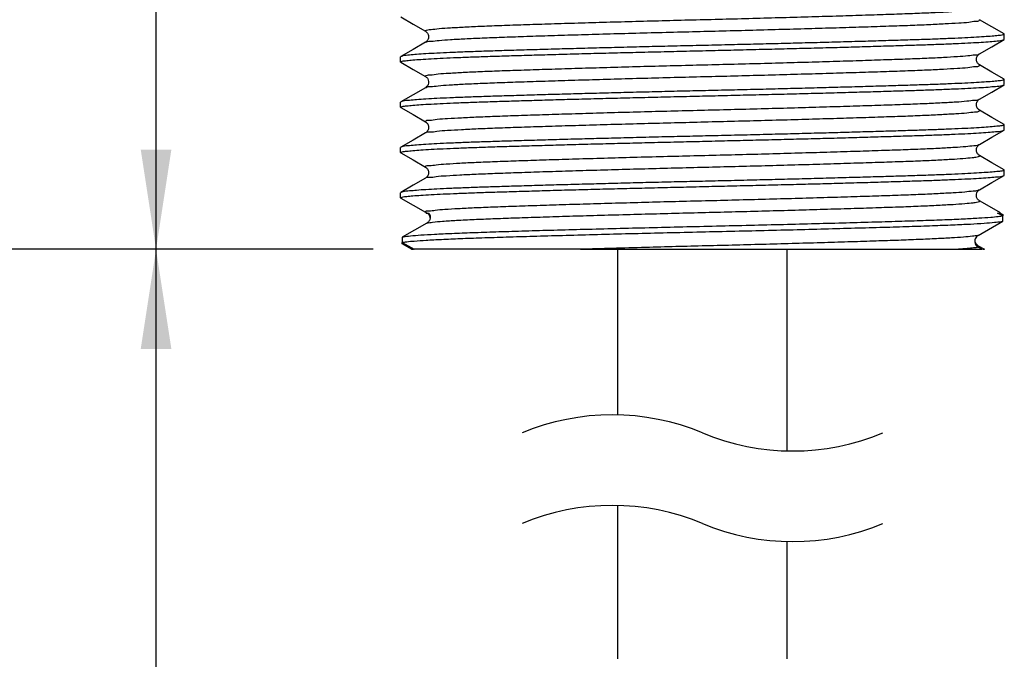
# Model space of a CAD drawing. Header units: millimetres. Extents: x 3 to 137, y 3 to 105.
# Tile 4 of 17: x 51 to 68, y 53 to 64. Entities that reach past the tile are written whole.
import ezdxf

# ---------------------------------------------------------------- set-up
doc = ezdxf.new("R2010")
doc.units = ezdxf.units.MM
doc.header["$LTSCALE"] = 0.5
doc.layers.add('DIMENSIONS', color=140, linetype='Continuous', lineweight=25)
doc.styles.add('SLDTEXTSTYLE0', font='TXT', dxfattribs={"width": 0.7})
doc.dimstyles.new('SLDDIMSTYLE0', dxfattribs={"dimtxt": 1.079004, "dimasz": 1.651, "dimexe": 0, "dimexo": 0.0625, "dimgap": 0.269751, "dimtad": 0, "dimtih": 1, "dimtoh": 1, "dimrnd": 1e-09, "dimzin": 12, "dimdsep": 46, "dimtxsty": 'SLDTEXTSTYLE0', "dimsah": 1, "dimcen": 0.09, "dimadec": 0, "dimazin": 3, "dimtfac": 1, "dimtofl": 0, "dimtmove": 0, "dimatfit": 3, "dimfxl": 0, "dimfrac": 2, "dimtolj": 1, "dimtzin": 12, "dimarcsym": 0})
doc.dimstyles.new('SLDDIMSTYLE1', dxfattribs={"dimtxt": 1.079004, "dimasz": 1.651, "dimexe": 0, "dimexo": 0.0625, "dimgap": 0.269751, "dimtad": 0, "dimtih": 1, "dimtoh": 1, "dimrnd": 1e-09, "dimzin": 4, "dimdsep": 46, "dimtxsty": 'SLDTEXTSTYLE0', "dimsah": 1, "dimcen": 0.09, "dimadec": 0, "dimazin": 1, "dimtfac": 1, "dimtofl": 0, "dimtmove": 0, "dimatfit": 3, "dimfxl": 0, "dimfrac": 2, "dimtolj": 1, "dimtzin": 12, "dimarcsym": 0})

# ---------------------------------------------------------------- blocks, each defined once
blk = doc.blocks.new('_D')
at = {"layer": 'DIMENSIONS'}
for p, q in [((62.065, 75.658), (47.17, 75.658)), ((48.758, 75.658), (48.758, 71.06)), ((47.155, 69.104), (46.792, 69.104)), ((46.792, 69.104), (46.792, 67.389)), ((50.361, 69.104), (50.723, 69.104)), ((50.723, 69.104), (50.723, 67.389)), ((46.792, 67.389), (47.155, 67.389)), ((50.723, 67.389), (50.361, 67.389)), ((48.758, 60.158), (48.758, 67.148)), ((57.246, 60.158), (47.17, 60.158))]:
    blk.add_line(p, q, dxfattribs=at)
for points in [[(48.758, 75.658), (48.504, 74.007), (49.012, 74.007)], [(48.758, 60.158), (49.012, 61.809), (48.504, 61.809)]]:
    blk.add_solid(points, dxfattribs=at)
at = {"layer": 'DIMENSIONS', "char_height": 1.0583, "attachment_point": 1, "style": 'SLDTEXTSTYLE0'}
for s, insert in [('15.5', (47.155, 70.71)), ('0.61', (47.155, 68.753))]:
    blk.add_mtext(s, dxfattribs=dict(at, insert=insert))
blk = doc.blocks.new('_D_1')
at = {"layer": 'DIMENSIONS'}
for p, q in [((57.246, 60.158), (52.06, 60.158)), ((53.648, 51.607), (53.648, 60.158)), ((52.942, 51.254), (53.648, 51.607)), ((54.353, 50.549), (52.942, 51.254)), ((53.648, 50.196), (54.353, 50.549)), ((53.648, 47.785), (53.648, 50.196)), ((60.665, 47.785), (52.06, 47.785)), ((53.648, 44.355), (53.648, 47.785)), ((50.473, 44.355), (53.648, 44.355))]:
    blk.add_line(p, q, dxfattribs=at)
for points in [[(53.648, 60.158), (53.394, 58.507), (53.902, 58.507)], [(53.648, 47.785), (53.902, 49.436), (53.394, 49.436)]]:
    blk.add_solid(points, dxfattribs=at)
at = {"layer": 'DIMENSIONS', "attachment_point": 1, "style": 'SLDTEXTSTYLE0'}
for s, insert, char_height in [('6.5FT / 2M', (40.211, 46.576), 1.0583), ('CABLE LENGTH,', (38.385, 44.861), 1.05833), ('PIGTAIL', (41.188, 43.146), 1.0583)]:
    blk.add_mtext(s, dxfattribs=dict(at, insert=insert, char_height=char_height))
blk = doc.blocks.new('_D_2')
at = {"layer": 'DIMENSIONS'}
for p, q in [((57.237, 75.158), (52.06, 75.158)), ((53.648, 75.158), (53.648, 70.709)), ((52.045, 68.753), (51.682, 68.753)), ((51.682, 68.753), (51.682, 67.038)), ((55.251, 68.753), (55.613, 68.753)), ((55.613, 68.753), (55.613, 67.038)), ((51.682, 67.038), (52.045, 67.038)), ((55.613, 67.038), (55.251, 67.038)), ((53.648, 60.158), (53.648, 66.796)), ((57.246, 60.158), (52.06, 60.158))]:
    blk.add_line(p, q, dxfattribs=at)
for points in [[(53.648, 75.158), (53.394, 73.507), (53.902, 73.507)], [(53.648, 60.158), (53.902, 61.809), (53.394, 61.809)]]:
    blk.add_solid(points, dxfattribs=at)
at = {"layer": 'DIMENSIONS', "char_height": 1.0583, "attachment_point": 1, "style": 'SLDTEXTSTYLE0'}
for s, insert in [('15.0', (52.045, 70.359)), ('0.59', (52.045, 68.402))]:
    blk.add_mtext(s, dxfattribs=dict(at, insert=insert))

msp = doc.modelspace()

# ---------------------------------------------------------------- linework, layer by layer
for p, q in [((67.688, 63.725), (67.7, 63.72)), ((67.7, 63.634), (67.7, 63.72)), ((57.7, 63.259), (57.7, 63.345)), ((57.712, 63.254), (57.7, 63.259)), ((67.688, 62.975), (67.7, 62.97)), ((67.7, 62.884), (67.7, 62.97)), ((57.7, 62.509), (57.7, 62.595)), ((57.712, 62.505), (57.7, 62.509)), ((67.688, 62.225), (67.7, 62.22)), ((67.7, 62.134), (67.7, 62.22)), ((57.7, 61.759), (57.7, 61.845)), ((57.712, 61.754), (57.7, 61.759)), ((67.688, 61.475), (67.7, 61.47)), ((67.7, 61.384), (67.7, 61.47)), ((57.7, 61.009), (57.7, 61.095)), ((57.707, 61.005), (57.7, 61.009)), ((58.111, 60.77), (58.128, 60.753)), ((67.589, 60.758), (67.635, 60.758)), ((67.675, 60.709), (67.589, 60.758)), ((67.63, 60.758), (67.675, 60.732)), ((67.675, 60.732), (67.675, 60.709)), ((67.675, 60.623), (67.675, 60.709)), ((58.133, 60.592), (57.725, 60.357)), ((67.267, 60.387), (67.675, 60.623)), ((57.725, 60.357), (57.725, 60.271)), ((57.725, 60.271), (57.923, 60.158)), ((57.725, 60.248), (57.725, 60.271)), ((57.881, 60.158), (57.725, 60.248)), ((67.267, 60.217), (67.37, 60.158)), ((67.327, 60.158), (67.267, 60.192)), ((57.881, 60.158), (57.913, 60.158)), ((60.68, 60.158), (57.923, 60.158)), ((60.68, 60.158), (66.944, 60.158)), ((61.3, 57.415), (61.3, 60.158)), ((64.1, 60.158), (64.1, 56.82)), ((66.573, 60.158), (66.934, 60.158)), ((66.944, 60.158), (67.327, 60.158)), ((67.337, 60.158), (67.37, 60.158)), ((61.3, 53.373), (61.3, 55.915)), ((64.1, 55.32), (64.1, 53.373))]:
    msp.add_line(p, q)
at = {"flags": 128}
for points in [[(57.704, 64.005), (57.907, 63.887), (58.111, 63.77)], [(67.696, 63.725), (67.493, 63.842), (67.29, 63.96)], [(67.29, 63.395), (67.493, 63.512), (67.696, 63.63)], [(58.111, 63.585), (57.907, 63.467), (57.704, 63.35)], [(57.704, 63.255), (57.907, 63.137), (58.111, 63.02)], [(67.696, 62.975), (67.493, 63.092), (67.29, 63.21)], [(58.11, 62.834), (57.907, 62.717), (57.704, 62.599)], [(67.29, 62.645), (67.493, 62.762), (67.696, 62.88)], [(57.704, 62.505), (57.907, 62.387), (58.11, 62.27)], [(67.696, 62.225), (67.493, 62.342), (67.29, 62.459)], [(58.111, 62.085), (57.907, 61.967), (57.704, 61.85)], [(67.29, 61.895), (67.493, 62.012), (67.697, 62.13)], [(57.704, 61.755), (57.907, 61.637), (58.111, 61.52)], [(67.696, 61.475), (67.493, 61.592), (67.29, 61.709)], [(58.111, 61.335), (57.907, 61.217), (57.704, 61.1)], [(67.29, 61.145), (67.493, 61.262), (67.696, 61.38)], [(57.704, 61.005), (57.907, 60.887), (58.111, 60.77)], [(67.635, 60.76), (67.493, 60.842), (67.29, 60.96)]]:
    msp.add_lwpolyline(points, dxfattribs=at)
for points, knots in [([(58.116, 63.77), (58.112, 63.771), (58.098, 63.775), (58.157, 63.798), (58.214, 63.797), (58.359, 63.817), (58.54, 63.827), (58.78, 63.841), (59.062, 63.854), (59.387, 63.867), (59.751, 63.879), (60.153, 63.892), (60.59, 63.905), (61.055, 63.919), (61.54, 63.932), (62.035, 63.945), (62.534, 63.958), (63.033, 63.97), (63.531, 63.983), (64.024, 63.997), (64.503, 64.01), (64.96, 64.024), (65.386, 64.037), (65.775, 64.05), (66.126, 64.062), (66.437, 64.075), (66.707, 64.087), (66.924, 64.103), (67.102, 64.108), (67.197, 64.137), (67.282, 64.124), (67.286, 64.144), (67.286, 64.145)], [0, 0, 0, 0, 0.001111, 0.00377, 0.012198, 0.026688, 0.047129, 0.073168, 0.104241, 0.13962, 0.178994, 0.222861, 0.270632, 0.321504, 0.374543, 0.428738, 0.483067, 0.537069, 0.591465, 0.645389, 0.697815, 0.747752, 0.794303, 0.83672, 0.874674, 0.908707, 0.938176, 0.962402, 0.980887, 0.993355, 0.99979, 1, 1, 1, 1]), ([(58.117, 63.585), (58.121, 63.587), (58.146, 63.603), (58.224, 63.602), (58.354, 63.622), (58.542, 63.632), (58.779, 63.646), (59.063, 63.659), (59.387, 63.671), (59.751, 63.684), (60.153, 63.697), (60.59, 63.71), (61.055, 63.724), (61.54, 63.737), (62.035, 63.75), (62.534, 63.763), (63.033, 63.775), (63.531, 63.788), (64.024, 63.802), (64.503, 63.815), (64.96, 63.829), (65.386, 63.842), (65.775, 63.855), (66.126, 63.867), (66.437, 63.88), (66.707, 63.892), (66.925, 63.908), (67.101, 63.914), (67.199, 63.94), (67.284, 63.931), (67.288, 63.955), (67.289, 63.96)], [0, 0, 0, 0, 0.001299, 0.009739, 0.024248, 0.044717, 0.070791, 0.101907, 0.137334, 0.176761, 0.220688, 0.268525, 0.319466, 0.372577, 0.426845, 0.481249, 0.535324, 0.589795, 0.643792, 0.696289, 0.746294, 0.792909, 0.835383, 0.873389, 0.907468, 0.936977, 0.961236, 0.979747, 0.992232, 0.998675, 1, 1, 1, 1]), ([(67.7, 63.72), (67.692, 63.716), (67.661, 63.7), (67.591, 63.697), (67.49, 63.684), (67.355, 63.676), (67.186, 63.665), (66.986, 63.655), (66.757, 63.645), (66.499, 63.635), (66.211, 63.626), (65.899, 63.616), (65.567, 63.606), (65.214, 63.596), (64.84, 63.586), (64.451, 63.575), (64.054, 63.565), (63.646, 63.555), (63.228, 63.545), (62.806, 63.535), (62.387, 63.526), (61.971, 63.516), (61.556, 63.506), (61.149, 63.495), (60.757, 63.485), (60.378, 63.475), (60.013, 63.465), (59.667, 63.454), (59.345, 63.445), (59.048, 63.435), (58.773, 63.426), (58.527, 63.415), (58.312, 63.406), (58.129, 63.395), (57.976, 63.386), (57.85, 63.372), (57.758, 63.369), (57.712, 63.35), (57.7, 63.345)], [0, 0, 0, 0, 0.002735, 0.010351, 0.020357, 0.033657, 0.050705, 0.071028, 0.093786, 0.119344, 0.148391, 0.180004, 0.212972, 0.247918, 0.285699, 0.325044, 0.36451, 0.40491, 0.447168, 0.489812, 0.531325, 0.572623, 0.614593, 0.655727, 0.694608, 0.732148, 0.769099, 0.804086, 0.835954, 0.865506, 0.893275, 0.918176, 0.939441, 0.95768, 0.973148, 0.985171, 0.996056, 1, 1, 1, 1]), ([(57.7, 63.259), (57.708, 63.263), (57.739, 63.279), (57.809, 63.282), (57.911, 63.295), (58.045, 63.304), (58.214, 63.314), (58.415, 63.324), (58.643, 63.334), (58.901, 63.344), (59.189, 63.354), (59.501, 63.363), (59.834, 63.373), (60.186, 63.383), (60.56, 63.394), (60.949, 63.404), (61.347, 63.414), (61.754, 63.424), (62.172, 63.434), (62.594, 63.444), (63.013, 63.454), (63.429, 63.464), (63.844, 63.474), (64.251, 63.484), (64.644, 63.494), (65.022, 63.504), (65.387, 63.515), (65.734, 63.525), (66.055, 63.535), (66.353, 63.544), (66.627, 63.554), (66.874, 63.564), (67.088, 63.574), (67.271, 63.584), (67.424, 63.593), (67.551, 63.607), (67.642, 63.61), (67.688, 63.629), (67.7, 63.634)], [0, 0, 0, 0, 0.002735, 0.010351, 0.020357, 0.033657, 0.050705, 0.071028, 0.093786, 0.119344, 0.148391, 0.180004, 0.212972, 0.247918, 0.285699, 0.325044, 0.36451, 0.40491, 0.447168, 0.489812, 0.531325, 0.572623, 0.614593, 0.655727, 0.694608, 0.732148, 0.769099, 0.804086, 0.835954, 0.865506, 0.893275, 0.918176, 0.939441, 0.95768, 0.973148, 0.985171, 0.996056, 1, 1, 1, 1]), ([(58.111, 63.77), (58.123, 63.76), (58.15, 63.739), (58.168, 63.684), (58.156, 63.622), (58.125, 63.597), (58.11, 63.585)], [0, 0, 0, 0, 0.202957, 0.464089, 0.747534, 1, 1, 1, 1]), ([(58.115, 63.02), (58.112, 63.02), (58.101, 63.023), (58.149, 63.05), (58.204, 63.043), (58.341, 63.067), (58.517, 63.075), (58.751, 63.09), (59.029, 63.102), (59.349, 63.115), (59.708, 63.127), (60.106, 63.14), (60.54, 63.154), (61.002, 63.167), (61.485, 63.181), (61.98, 63.194), (62.478, 63.207), (62.978, 63.219), (63.476, 63.232), (63.97, 63.245), (64.451, 63.259), (64.911, 63.272), (65.34, 63.286), (65.734, 63.299), (66.089, 63.311), (66.404, 63.324), (66.679, 63.336), (66.904, 63.351), (67.083, 63.358), (67.193, 63.384), (67.271, 63.374), (67.284, 63.394), (67.285, 63.395)], [0, 0, 0, 0, 0.000808, 0.002927, 0.010691, 0.024514, 0.044317, 0.06977, 0.100331, 0.135288, 0.174194, 0.217605, 0.265001, 0.315597, 0.368468, 0.422611, 0.477, 0.53101, 0.585421, 0.639473, 0.692141, 0.742424, 0.789413, 0.832341, 0.870774, 0.905282, 0.935308, 0.960156, 0.979306, 0.992455, 0.999554, 1, 1, 1, 1]), ([(67.29, 63.21), (67.278, 63.219), (67.251, 63.24), (67.233, 63.295), (67.244, 63.357), (67.275, 63.383), (67.29, 63.395)], [0, 0, 0, 0, 0.2037546, 0.4648966, 0.7480252, 1, 1, 1, 1]), ([(58.117, 62.834), (58.119, 62.836), (58.139, 62.854), (58.215, 62.849), (58.336, 62.871), (58.519, 62.88), (58.75, 62.895), (59.029, 62.907), (59.349, 62.92), (59.708, 62.932), (60.106, 62.945), (60.54, 62.958), (61.002, 62.972), (61.485, 62.986), (61.98, 62.999), (62.478, 63.012), (62.978, 63.024), (63.476, 63.037), (63.97, 63.05), (64.451, 63.064), (64.911, 63.077), (65.34, 63.091), (65.734, 63.103), (66.089, 63.115), (66.405, 63.128), (66.678, 63.14), (66.906, 63.157), (67.078, 63.162), (67.204, 63.191), (67.261, 63.176), (67.296, 63.208), (67.289, 63.209), (67.288, 63.21)], [0, 0, 0, 0, 0.000843, 0.00861, 0.02244, 0.042252, 0.067716, 0.098292, 0.133265, 0.17219, 0.215622, 0.26304, 0.313659, 0.366556, 0.420724, 0.475139, 0.529174, 0.583611, 0.637688, 0.69038, 0.740687, 0.787699, 0.830647, 0.869098, 0.903622, 0.933662, 0.958522, 0.977681, 0.990836, 0.997938, 0.999604, 1, 1, 1, 1]), ([(67.7, 62.97), (67.692, 62.966), (67.661, 62.95), (67.591, 62.947), (67.49, 62.934), (67.355, 62.926), (67.186, 62.915), (66.986, 62.905), (66.757, 62.895), (66.499, 62.885), (66.211, 62.876), (65.899, 62.866), (65.567, 62.856), (65.214, 62.846), (64.84, 62.836), (64.451, 62.825), (64.054, 62.815), (63.646, 62.805), (63.228, 62.795), (62.806, 62.785), (62.387, 62.776), (61.971, 62.766), (61.556, 62.756), (61.149, 62.745), (60.757, 62.735), (60.378, 62.725), (60.013, 62.715), (59.667, 62.704), (59.345, 62.695), (59.048, 62.685), (58.773, 62.676), (58.527, 62.665), (58.312, 62.656), (58.129, 62.645), (57.976, 62.636), (57.85, 62.622), (57.758, 62.619), (57.712, 62.6), (57.7, 62.595)], [0, 0, 0, 0, 0.002735, 0.010351, 0.020357, 0.033657, 0.050705, 0.071028, 0.093786, 0.119344, 0.148391, 0.180004, 0.212972, 0.247918, 0.285699, 0.325044, 0.36451, 0.40491, 0.447168, 0.489812, 0.531325, 0.572623, 0.614593, 0.655727, 0.694608, 0.732148, 0.769099, 0.804086, 0.835954, 0.865506, 0.893275, 0.918176, 0.939441, 0.95768, 0.973148, 0.985171, 0.996056, 1, 1, 1, 1]), ([(58.11, 63.02), (58.126, 63.007), (58.152, 62.985), (58.162, 62.947), (58.163, 62.927), (58.162, 62.917), (58.16, 62.899), (58.149, 62.865), (58.124, 62.846), (58.11, 62.835)], [0, 0, 0, 0, 0.2606041, 0.4562523, 0.5128966, 0.5370442, 0.5865859, 0.7620608, 1, 1, 1, 1]), ([(57.7, 62.509), (57.708, 62.513), (57.739, 62.529), (57.809, 62.532), (57.911, 62.545), (58.045, 62.554), (58.214, 62.564), (58.415, 62.574), (58.643, 62.584), (58.901, 62.594), (59.189, 62.604), (59.501, 62.613), (59.834, 62.623), (60.186, 62.633), (60.56, 62.644), (60.949, 62.654), (61.347, 62.664), (61.754, 62.674), (62.172, 62.684), (62.594, 62.694), (63.013, 62.704), (63.429, 62.714), (63.844, 62.724), (64.251, 62.734), (64.644, 62.744), (65.022, 62.754), (65.387, 62.765), (65.734, 62.775), (66.055, 62.785), (66.353, 62.794), (66.627, 62.804), (66.874, 62.814), (67.088, 62.824), (67.271, 62.834), (67.424, 62.843), (67.551, 62.857), (67.642, 62.86), (67.688, 62.879), (67.7, 62.884)], [0, 0, 0, 0, 0.002735, 0.010351, 0.020357, 0.033657, 0.050705, 0.071028, 0.093786, 0.119344, 0.148391, 0.180004, 0.212972, 0.247918, 0.285699, 0.325044, 0.36451, 0.40491, 0.447168, 0.489812, 0.531325, 0.572623, 0.614593, 0.655727, 0.694608, 0.732148, 0.769099, 0.804086, 0.835954, 0.865506, 0.893275, 0.918176, 0.939441, 0.95768, 0.973148, 0.985171, 0.996056, 1, 1, 1, 1]), ([(58.112, 62.27), (58.111, 62.27), (58.104, 62.271), (58.14, 62.304), (58.196, 62.288), (58.323, 62.318), (58.495, 62.323), (58.722, 62.339), (58.996, 62.351), (59.312, 62.364), (59.667, 62.376), (60.06, 62.389), (60.49, 62.402), (60.949, 62.416), (61.431, 62.429), (61.925, 62.443), (62.423, 62.455), (62.922, 62.468), (63.42, 62.48), (63.915, 62.494), (64.398, 62.507), (64.861, 62.521), (65.294, 62.534), (65.692, 62.547), (66.051, 62.559), (66.371, 62.572), (66.65, 62.584), (66.882, 62.599), (67.065, 62.608), (67.186, 62.63), (67.262, 62.626), (67.282, 62.643), (67.283, 62.645)], [0, 0, 0, 0, 0.0002803, 0.0019464, 0.0090496, 0.0222071, 0.0413694, 0.0662332, 0.0962785, 0.1308082, 0.1692655, 0.2122203, 0.2592395, 0.3095548, 0.3622553, 0.4163416, 0.4707879, 0.5248319, 0.5792559, 0.6334327, 0.6863375, 0.736965, 0.7843914, 0.8278303, 0.8667612, 0.9017401, 0.9323208, 0.9577897, 0.9776047, 0.9914369, 0.9992056, 1, 1, 1, 1]), ([(67.29, 62.46), (67.278, 62.469), (67.251, 62.49), (67.233, 62.545), (67.244, 62.607), (67.275, 62.633), (67.29, 62.645)], [0, 0, 0, 0, 0.204046, 0.465188, 0.748261, 1, 1, 1, 1]), ([(58.116, 62.085), (58.117, 62.086), (58.13, 62.105), (58.207, 62.095), (58.317, 62.121), (58.497, 62.128), (58.722, 62.144), (58.996, 62.156), (59.311, 62.169), (59.667, 62.181), (60.06, 62.194), (60.49, 62.207), (60.949, 62.221), (61.431, 62.234), (61.925, 62.247), (62.423, 62.26), (62.922, 62.273), (63.42, 62.285), (63.915, 62.299), (64.398, 62.312), (64.861, 62.326), (65.294, 62.339), (65.692, 62.352), (66.051, 62.364), (66.372, 62.377), (66.65, 62.389), (66.884, 62.405), (67.059, 62.412), (67.196, 62.436), (67.251, 62.429), (67.299, 62.457), (67.289, 62.459), (67.287, 62.459)], [0, 0, 0, 0, 0.000436, 0.007535, 0.020686, 0.039838, 0.064688, 0.094717, 0.129229, 0.167665, 0.210597, 0.257591, 0.307879, 0.360552, 0.414609, 0.469026, 0.523041, 0.577436, 0.631583, 0.68446, 0.73506, 0.782461, 0.825877, 0.864787, 0.899747, 0.930311, 0.955767, 0.975571, 0.989396, 0.99716, 0.999279, 1, 1, 1, 1]), ([(67.7, 62.22), (67.692, 62.216), (67.661, 62.2), (67.591, 62.197), (67.49, 62.184), (67.355, 62.176), (67.186, 62.165), (66.986, 62.155), (66.757, 62.145), (66.499, 62.135), (66.211, 62.126), (65.899, 62.116), (65.567, 62.106), (65.214, 62.096), (64.84, 62.086), (64.451, 62.075), (64.054, 62.065), (63.646, 62.055), (63.228, 62.045), (62.806, 62.035), (62.387, 62.026), (61.971, 62.016), (61.556, 62.006), (61.149, 61.995), (60.757, 61.985), (60.378, 61.975), (60.013, 61.965), (59.667, 61.954), (59.345, 61.945), (59.048, 61.935), (58.773, 61.926), (58.527, 61.915), (58.312, 61.906), (58.129, 61.895), (57.976, 61.886), (57.85, 61.872), (57.758, 61.869), (57.712, 61.85), (57.7, 61.845)], [0, 0, 0, 0, 0.002735, 0.010351, 0.020357, 0.033657, 0.050705, 0.071028, 0.093786, 0.119344, 0.148391, 0.180004, 0.212972, 0.247918, 0.285699, 0.325044, 0.36451, 0.40491, 0.447168, 0.489812, 0.531325, 0.572623, 0.614593, 0.655727, 0.694608, 0.732148, 0.769099, 0.804086, 0.835954, 0.865506, 0.893275, 0.918176, 0.939441, 0.95768, 0.973148, 0.985171, 0.996056, 1, 1, 1, 1]), ([(58.11, 62.27), (58.122, 62.26), (58.15, 62.239), (58.168, 62.184), (58.156, 62.122), (58.125, 62.097), (58.111, 62.085)], [0, 0, 0, 0, 0.204471, 0.465911, 0.749055, 1, 1, 1, 1]), ([(57.7, 61.759), (57.708, 61.763), (57.739, 61.779), (57.809, 61.782), (57.911, 61.795), (58.045, 61.804), (58.214, 61.814), (58.415, 61.824), (58.643, 61.834), (58.901, 61.844), (59.189, 61.854), (59.501, 61.863), (59.834, 61.873), (60.186, 61.883), (60.56, 61.894), (60.949, 61.904), (61.347, 61.914), (61.754, 61.924), (62.172, 61.934), (62.594, 61.944), (63.013, 61.954), (63.429, 61.964), (63.844, 61.974), (64.251, 61.984), (64.644, 61.994), (65.022, 62.004), (65.387, 62.015), (65.734, 62.025), (66.055, 62.035), (66.353, 62.044), (66.627, 62.054), (66.874, 62.064), (67.088, 62.074), (67.271, 62.084), (67.424, 62.093), (67.551, 62.107), (67.642, 62.11), (67.688, 62.129), (67.7, 62.134)], [0, 0, 0, 0, 0.0027351, 0.0103514, 0.0203566, 0.0336572, 0.0507048, 0.0710279, 0.0937865, 0.1193438, 0.1483907, 0.1800042, 0.2129718, 0.2479184, 0.2856991, 0.3250443, 0.3645098, 0.4049096, 0.447168, 0.4898121, 0.5313253, 0.5726225, 0.6145929, 0.6557267, 0.694608, 0.7321476, 0.7690992, 0.8040864, 0.8359542, 0.8655059, 0.8932755, 0.9181757, 0.9394407, 0.9576798, 0.9731479, 0.9851715, 0.996056, 1, 1, 1, 1]), ([(58.112, 61.52), (58.112, 61.524), (58.116, 61.549), (58.201, 61.539), (58.299, 61.565), (58.476, 61.571), (58.694, 61.587), (58.964, 61.599), (59.274, 61.612), (59.625, 61.625), (60.014, 61.637), (60.44, 61.651), (60.897, 61.664), (61.376, 61.678), (61.87, 61.691), (62.367, 61.704), (62.867, 61.716), (63.365, 61.729), (63.861, 61.742), (64.346, 61.756), (64.811, 61.769), (65.248, 61.783), (65.65, 61.796), (66.013, 61.808), (66.338, 61.821), (66.621, 61.833), (66.859, 61.848), (67.046, 61.858), (67.176, 61.877), (67.254, 61.877), (67.28, 61.893), (67.284, 61.895)], [0, 0, 0, 0, 0.001331, 0.007773, 0.020258, 0.038768, 0.063025, 0.092532, 0.126609, 0.164613, 0.207085, 0.253697, 0.303699, 0.356193, 0.410187, 0.464654, 0.518726, 0.573127, 0.627392, 0.6805, 0.731438, 0.779271, 0.823196, 0.862621, 0.898046, 0.929159, 0.955232, 0.9757, 0.990208, 0.998647, 1, 1, 1, 1]), ([(67.29, 61.71), (67.278, 61.719), (67.251, 61.74), (67.233, 61.795), (67.244, 61.857), (67.275, 61.883), (67.289, 61.895)], [0, 0, 0, 0, 0.2044711, 0.4659107, 0.7490546, 1, 1, 1, 1]), ([(58.114, 61.335), (58.114, 61.335), (58.119, 61.355), (58.203, 61.342), (58.298, 61.371), (58.476, 61.376), (58.694, 61.392), (58.964, 61.404), (59.274, 61.417), (59.625, 61.429), (60.014, 61.442), (60.44, 61.455), (60.897, 61.469), (61.376, 61.483), (61.87, 61.496), (62.367, 61.509), (62.867, 61.521), (63.365, 61.534), (63.861, 61.547), (64.346, 61.561), (64.811, 61.574), (65.248, 61.588), (65.65, 61.601), (66.013, 61.613), (66.338, 61.625), (66.621, 61.638), (66.86, 61.652), (67.041, 61.662), (67.187, 61.682), (67.243, 61.681), (67.302, 61.705), (67.289, 61.708), (67.285, 61.709)], [0, 0, 0, 0, 0.000209, 0.006644, 0.019113, 0.037599, 0.061825, 0.091295, 0.125329, 0.163285, 0.205703, 0.252256, 0.302194, 0.354622, 0.408548, 0.462946, 0.516949, 0.571281, 0.625478, 0.678518, 0.729392, 0.777165, 0.821033, 0.860409, 0.895789, 0.926863, 0.952902, 0.973344, 0.987835, 0.996263, 0.998922, 1, 1, 1, 1]), ([(58.111, 61.52), (58.122, 61.51), (58.15, 61.489), (58.168, 61.434), (58.156, 61.372), (58.125, 61.347), (58.111, 61.335)], [0, 0, 0, 0, 0.204046, 0.465188, 0.748261, 1, 1, 1, 1]), ([(67.7, 61.47), (67.692, 61.466), (67.661, 61.45), (67.591, 61.447), (67.49, 61.434), (67.355, 61.426), (67.186, 61.415), (66.986, 61.405), (66.757, 61.395), (66.499, 61.385), (66.211, 61.376), (65.899, 61.366), (65.567, 61.356), (65.214, 61.346), (64.84, 61.336), (64.451, 61.325), (64.054, 61.315), (63.646, 61.305), (63.228, 61.295), (62.806, 61.285), (62.387, 61.276), (61.971, 61.266), (61.556, 61.256), (61.149, 61.245), (60.757, 61.235), (60.378, 61.225), (60.013, 61.215), (59.667, 61.204), (59.345, 61.195), (59.048, 61.185), (58.773, 61.176), (58.527, 61.165), (58.312, 61.156), (58.129, 61.145), (57.976, 61.136), (57.85, 61.122), (57.758, 61.119), (57.712, 61.1), (57.7, 61.095)], [0, 0, 0, 0, 0.002735, 0.010351, 0.020357, 0.033657, 0.050705, 0.071028, 0.093786, 0.119344, 0.148391, 0.180004, 0.212972, 0.247918, 0.285699, 0.325044, 0.36451, 0.40491, 0.447168, 0.489812, 0.531325, 0.572623, 0.614593, 0.655727, 0.694608, 0.732148, 0.769099, 0.804086, 0.835954, 0.865506, 0.893275, 0.918176, 0.939441, 0.95768, 0.973148, 0.985171, 0.996056, 1, 1, 1, 1]), ([(57.7, 61.009), (57.708, 61.013), (57.739, 61.029), (57.809, 61.032), (57.911, 61.045), (58.045, 61.054), (58.214, 61.064), (58.415, 61.074), (58.643, 61.084), (58.901, 61.094), (59.189, 61.104), (59.501, 61.113), (59.834, 61.123), (60.186, 61.133), (60.56, 61.144), (60.949, 61.154), (61.347, 61.164), (61.754, 61.174), (62.172, 61.184), (62.594, 61.194), (63.013, 61.204), (63.429, 61.214), (63.844, 61.224), (64.251, 61.234), (64.644, 61.244), (65.022, 61.254), (65.387, 61.265), (65.734, 61.275), (66.055, 61.285), (66.353, 61.294), (66.627, 61.304), (66.874, 61.314), (67.088, 61.324), (67.271, 61.334), (67.424, 61.343), (67.551, 61.357), (67.642, 61.36), (67.688, 61.379), (67.7, 61.384)], [0, 0, 0, 0, 0.002735, 0.010351, 0.020357, 0.033657, 0.050705, 0.071028, 0.093786, 0.119344, 0.148391, 0.180004, 0.212972, 0.247918, 0.285699, 0.325044, 0.36451, 0.40491, 0.447168, 0.489812, 0.531325, 0.572623, 0.614593, 0.655727, 0.694608, 0.732148, 0.769099, 0.804086, 0.835954, 0.865506, 0.893275, 0.918176, 0.939441, 0.95768, 0.973148, 0.985171, 0.996056, 1, 1, 1, 1]), ([(58.114, 60.77), (58.113, 60.773), (58.105, 60.796), (58.198, 60.789), (58.281, 60.813), (58.456, 60.82), (58.666, 60.836), (58.932, 60.848), (59.238, 60.861), (59.584, 60.873), (59.969, 60.886), (60.391, 60.899), (60.845, 60.913), (61.322, 60.926), (61.814, 60.94), (62.312, 60.953), (62.811, 60.965), (63.31, 60.978), (63.806, 60.991), (64.292, 61.004), (64.76, 61.018), (65.201, 61.031), (65.607, 61.044), (65.975, 61.057), (66.304, 61.069), (66.592, 61.082), (66.835, 61.096), (67.028, 61.107), (67.165, 61.124), (67.248, 61.127), (67.278, 61.142), (67.284, 61.145)], [0, 0, 0, 0, 0.001171, 0.006956, 0.018762, 0.036608, 0.060242, 0.08919, 0.12279, 0.160337, 0.202301, 0.248477, 0.298133, 0.350387, 0.404253, 0.458707, 0.512801, 0.567143, 0.621462, 0.674737, 0.725954, 0.774164, 0.818548, 0.858464, 0.89431, 0.925934, 0.952593, 0.9737, 0.988878, 0.997986, 1, 1, 1, 1]), ([(67.29, 60.96), (67.275, 60.972), (67.249, 60.994), (67.238, 61.032), (67.238, 61.053), (67.238, 61.062), (67.241, 61.08), (67.252, 61.114), (67.276, 61.134), (67.29, 61.145)], [0, 0, 0, 0, 0.259433, 0.454904, 0.511949, 0.536387, 0.586175, 0.761971, 1, 1, 1, 1]), ([(58.133, 60.592), (58.165, 60.597), (58.251, 60.612), (58.416, 60.624), (58.645, 60.639), (58.923, 60.653), (59.238, 60.666), (59.584, 60.678), (59.969, 60.691), (60.391, 60.704), (60.845, 60.718), (61.322, 60.731), (61.814, 60.744), (62.312, 60.757), (62.811, 60.77), (63.31, 60.782), (63.806, 60.796), (64.292, 60.809), (64.76, 60.823), (65.201, 60.836), (65.607, 60.849), (65.975, 60.861), (66.304, 60.874), (66.591, 60.887), (66.837, 60.901), (67.023, 60.912), (67.176, 60.929), (67.235, 60.932), (67.304, 60.952), (67.288, 60.958), (67.283, 60.96)], [0, 0, 0, 0, 0.0105181, 0.0285177, 0.0537492, 0.0856111, 0.1192497, 0.1568388, 0.198851, 0.2450796, 0.2947928, 0.3471064, 0.4010341, 0.4555495, 0.5097056, 0.5641097, 0.6184906, 0.6718268, 0.7231017, 0.7713673, 0.8158017, 0.8557637, 0.8916502, 0.9233108, 0.9499993, 0.9711309, 0.9863261, 0.9954447, 0.9986972, 1, 1, 1, 1]), ([(67.675, 60.709), (67.65, 60.704), (67.584, 60.693), (67.452, 60.682), (67.26, 60.669), (67.007, 60.656), (66.699, 60.642), (66.341, 60.63), (65.937, 60.617), (65.492, 60.604), (65.011, 60.59), (64.501, 60.577), (63.969, 60.563), (63.421, 60.55), (62.863, 60.537), (62.304, 60.524), (61.749, 60.51), (61.206, 60.497), (60.683, 60.483), (60.185, 60.47), (59.718, 60.456), (59.289, 60.443), (58.904, 60.43), (58.566, 60.417), (58.281, 60.404), (58.051, 60.391), (57.881, 60.377), (57.778, 60.367), (57.733, 60.358), (57.725, 60.357)], [0, 0, 0, 0, 0.007634, 0.020162, 0.039946, 0.065572, 0.096563, 0.132699, 0.17357, 0.218408, 0.266839, 0.318356, 0.371991, 0.427262, 0.483622, 0.540011, 0.595887, 0.650732, 0.703514, 0.7537, 0.80085, 0.844078, 0.882915, 0.917056, 0.945863, 0.968987, 0.986294, 0.997473, 1, 1, 1, 1]), ([(58.132, 60.758), (58.131, 60.758), (58.116, 60.758), (58.143, 60.758), (58.167, 60.758)], [0, 0, 0, 0, 0.084658, 1, 1, 1, 1]), ([(58.167, 60.758), (58.172, 60.751), (58.181, 60.738), (58.189, 60.715), (58.191, 60.691), (58.189, 60.667), (58.182, 60.644), (58.17, 60.623), (58.154, 60.605), (58.14, 60.597), (58.133, 60.592)], [0, 0, 0, 0, 0.127372, 0.249127, 0.371283, 0.499802, 0.627079, 0.74885, 0.871166, 1, 1, 1, 1]), ([(58.189, 60.676), (58.188, 60.68), (58.188, 60.694), (58.179, 60.716), (58.163, 60.74), (58.148, 60.752), (58.141, 60.758)], [0, 0, 0, 0, 0.126747, 0.420254, 0.708336, 1, 1, 1, 1]), ([(57.725, 60.271), (57.75, 60.275), (57.816, 60.286), (57.949, 60.297), (58.14, 60.31), (58.394, 60.323), (58.701, 60.337), (59.059, 60.35), (59.464, 60.362), (59.909, 60.376), (60.389, 60.389), (60.899, 60.403), (61.431, 60.417), (61.98, 60.43), (62.537, 60.443), (63.097, 60.456), (63.651, 60.469), (64.194, 60.482), (64.718, 60.496), (65.216, 60.51), (65.682, 60.523), (66.111, 60.536), (66.496, 60.549), (66.834, 60.562), (67.119, 60.575), (67.349, 60.588), (67.52, 60.602), (67.622, 60.612), (67.667, 60.621), (67.675, 60.623)], [0, 0, 0, 0, 0.007634, 0.020162, 0.039946, 0.065572, 0.096563, 0.132699, 0.17357, 0.218408, 0.266839, 0.318356, 0.371991, 0.427262, 0.483622, 0.540011, 0.595887, 0.650732, 0.703514, 0.7537, 0.80085, 0.844078, 0.882915, 0.917056, 0.945863, 0.968987, 0.986294, 0.997473, 1, 1, 1, 1]), ([(67.267, 60.387), (67.265, 60.387), (67.234, 60.38), (67.153, 60.37), (67.009, 60.357), (66.81, 60.344), (66.562, 60.331), (66.269, 60.318), (65.936, 60.305), (65.564, 60.293), (65.154, 60.28), (64.71, 60.266), (64.239, 60.253), (63.751, 60.239), (63.254, 60.226), (62.756, 60.214), (62.257, 60.201), (61.741, 60.188), (61.215, 60.173), (60.856, 60.163), (60.68, 60.158)], [0, 0, 0, 0, 0.000969, 0.014611, 0.036716, 0.067048, 0.105044, 0.149862, 0.200441, 0.256831, 0.319379, 0.387147, 0.458969, 0.533508, 0.609344, 0.685056, 0.760576, 0.836505, 0.919842, 1, 1, 1, 1]), ([(67.267, 60.387), (67.256, 60.38), (67.236, 60.365), (67.216, 60.331), (67.208, 60.293), (67.213, 60.255), (67.231, 60.221), (67.251, 60.201), (67.265, 60.193), (67.267, 60.192)], [0, 0, 0, 0, 0.161928, 0.323885, 0.485103, 0.645325, 0.805019, 0.964885, 1, 1, 1, 1]), ([(67.267, 60.192), (67.265, 60.192), (67.24, 60.186), (67.18, 60.178), (67.075, 60.167), (66.992, 60.161), (66.944, 60.158)], [0, 0, 0, 0, 0.019662, 0.23254, 0.559822, 1, 1, 1, 1]), ([(67.212, 60.301), (67.212, 60.296), (67.214, 60.281), (67.225, 60.258), (67.242, 60.234), (67.259, 60.223), (67.267, 60.217)], [0, 0, 0, 0, 0.148543, 0.43474, 0.715685, 1, 1, 1, 1])]:
    msp.add_open_spline(points, degree=3, knots=knots)
at = {"layer": 'DIMENSIONS', "color": 140}
for centre, start, end in [((61.206, 53.532), 67.3801, 112.6199), ((64.194, 60.702), 247.3801, 292.6199), ((61.206, 52.032), 67.3801, 112.6199), ((64.194, 59.202), 247.3801, 292.6199)]:
    msp.add_arc(centre, 3.884, start, end, dxfattribs=at)

# ---------------------------------------------------------------- dimensions: what is measured, and where the dimension line sits
at = {"layer": 'DIMENSIONS'}
for base, p1, p2, dimstyle, picture, middle in [((48.758, 60.158), (62.7, 75.658), (57.881, 60.158), 'SLDDIMSTYLE0', '_D', (48.758, 69.104)), ((53.648, 75.158), (57.881, 60.158), (57.872, 75.158), 'SLDDIMSTYLE1', '_D_2', (53.648, 68.753))]:
    dim = msp.add_linear_dim(base=base, p1=p1, p2=p2, angle=90, dimstyle=dimstyle, dxfattribs=at)
    dim.commit()
    dim.dimension.update_dxf_attribs({"geometry": picture, "text_midpoint": middle, "dimtype": 160})
dim = msp.add_linear_dim(base=(53.648, 60.158), p1=(61.3, 47.785), p2=(57.881, 60.158), angle=90, text='6.5FT / 2M\\PCABLE LENGTH,\\PPIGTAIL', dimstyle='SLDDIMSTYLE0', dxfattribs=at)
dim.commit()
dim.dimension.update_dxf_attribs({"geometry": '_D_1', "text_midpoint": (53.648, 44.355), "dimtype": 160})

doc.saveas('drawing.dxf')
